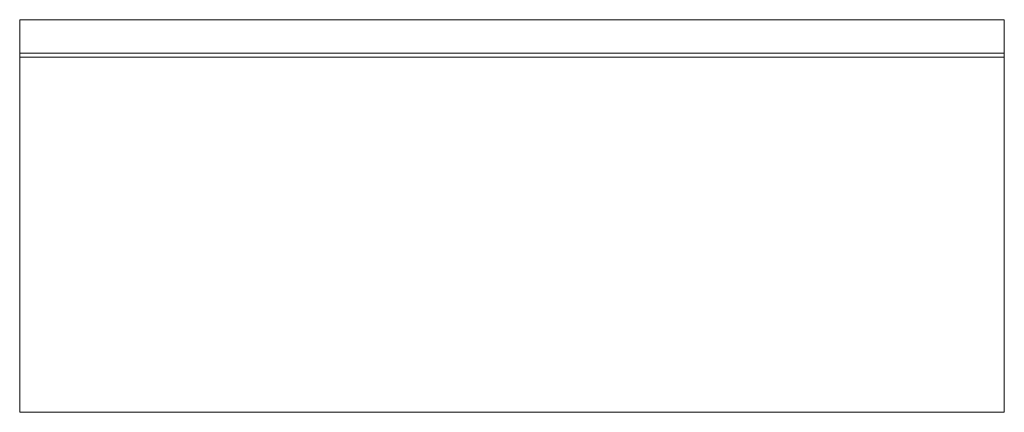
# Model space of a CAD drawing. Header units: millimetres. Extents: x -251 to 251, y 0 to 200.
import ezdxf

# ---------------------------------------------------------------- set-up
doc = ezdxf.new("R2010")
doc.units = ezdxf.units.MM

# ---------------------------------------------------------------- blocks, each defined once
blk = doc.blocks.new('RSen_56_ME_FB_SOg - strada - SH_jaga - standard-278600-back')
at = {"lineweight": 18}
for p, q in [((-251, 200), (251, 200)), ((-251, 200), (-251, 183)), ((251, 183), (251, 200)), ((-251, 183), (251, 183)), ((-251, 181), (-251, 183)), ((251, 181), (-251, 181)), ((-251, 181), (-251, 0)), ((251, 183), (251, 181)), ((251, 0), (251, 181)), ((251, 0), (-251, 0))]:
    blk.add_line(p, q, dxfattribs=at)

msp = doc.modelspace()

# ---------------------------------------------------------------- block references
at = {"lineweight": 18}
msp.add_blockref('RSen_56_ME_FB_SOg - strada - SH_jaga - standard-278600-back', (0, 0), dxfattribs=at)

doc.saveas('drawing.dxf')
